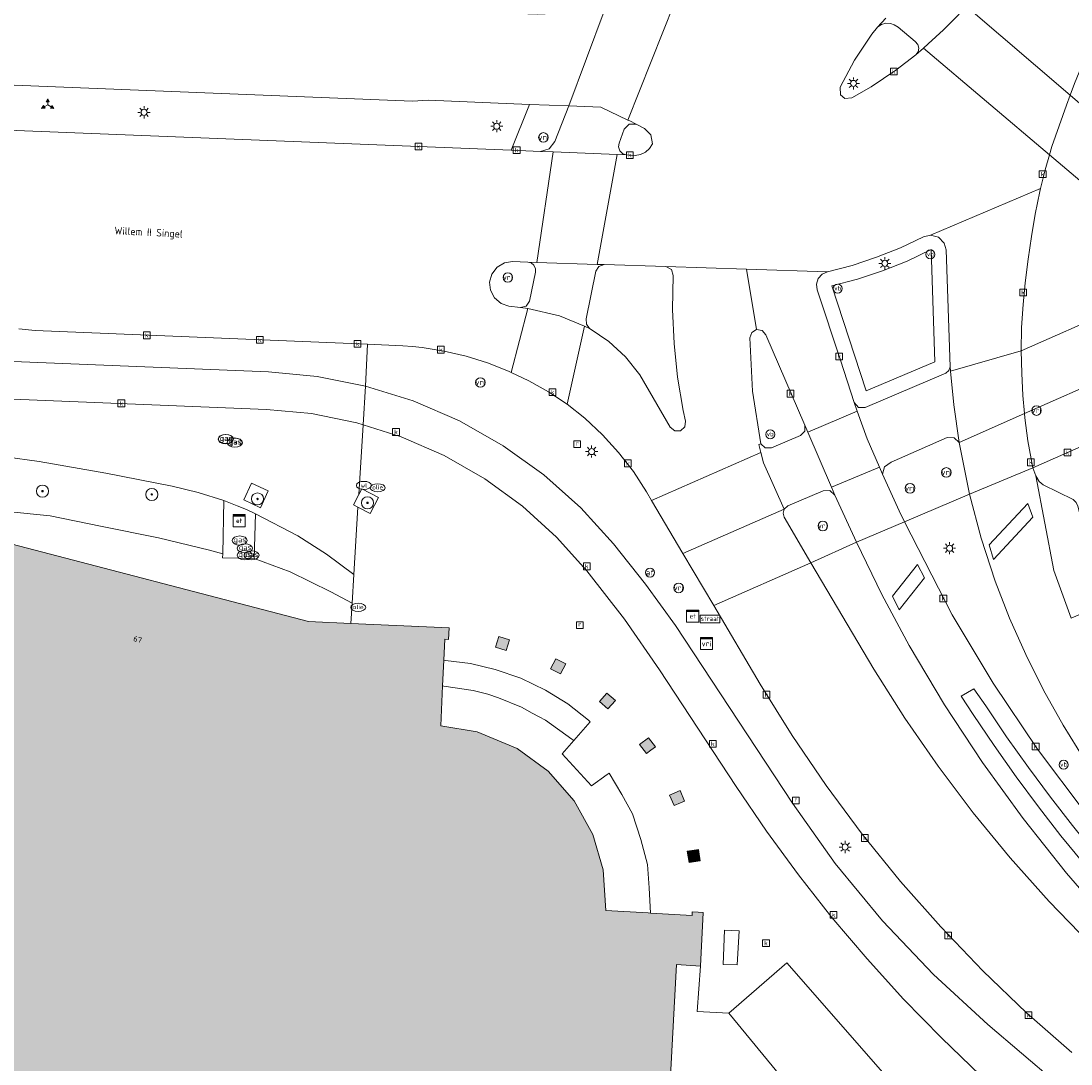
# Model space of a CAD drawing. Header units: metres. Extents: x 196496 to 197479, y 355250 to 356324.
# Tile 27 of 119: x 197129 to 197199, y 355656 to 355725. Entities that reach past the tile are written whole.
import ezdxf
from ezdxf.enums import TextEntityAlignment as Align

# ---------------------------------------------------------------- set-up
doc = ezdxf.new("R2010")
doc.units = ezdxf.units.M
doc.layers.get('0').update_dxf_attribs({"lineweight": 9})
for name, color, linetype, lineweight in [('B-WE-GR-BEPLANTING_CULTUUR_HEESTERS-GV', 251, 'Continuous', 9), ('B-WE-GR-BOOM-S', 251, 'Continuous', 9), ('B-WE-IE-MEUBILAIR_WEGMEUBILAIR-GV', 251, 'Continuous', 9), ('B-WE-IE-MEUBILAIR_WEGMEUBILAIR-S', 251, 'Continuous', 9), ('B-WE-IE-MEUBILAIR_WEGMEUBILAIR_VERKEERSBORD-S', 251, 'Continuous', 9), ('B-WE-KL-BRANDSTOF_PUT-S', 251, 'Continuous', 9), ('B-WE-KL-DATA_KABELBED-G', 251, 'Continuous', 9), ('B-WE-KL-ET_KAST-S', 251, 'Continuous', 9), ('B-WE-KL-ET_LS_OV_LICHTMAST-S', 251, 'Continuous', 9), ('B-WE-KL-GAS_PUT-S', 251, 'Continuous', 9), ('B-WE-KL-WATER-S', 251, 'Continuous', 9), ('B-WE-OG-BEBOUWING-GV', 251, 'Continuous', 9), ('B-WE-OG-BEBOUWING_HUISNUMMER-T35', 90, 'Continuous', 9), ('B-WE-OG-BEBOUWING_STRAATNAAM-T35', 130, 'Continuous', 9), ('B-WE-OG-TERREIN_CULTUURSCHEIDING-GV', 251, 'Continuous', 9), ('B-WE-OG-TERREIN_ERF-GV', 251, 'Continuous', 9), ('B-WE-OG-TERREIN_ONBEGROEID-GV', 251, 'Continuous', 9), ('B-WE-RI-GWA_KOLK-S', 251, 'Continuous', 9), ('B-WE-RI-GWA_RIOOLPUT-S', 251, 'Continuous', 9), ('B-WE-VH-ONVERHARD-GV', 251, 'Continuous', 9), ('B-WE-VH-VERHARDING_ASFALT-GV', 251, 'Continuous', 9), ('B-WE-VH-VERHARDING_BETONSTRAATSTEEN-GV', 251, 'Continuous', 9), ('B-WE-VH-VERHARDING_OPEN-GV', 251, 'Continuous', 9), ('B-WE-VH-VERHARDING_STRAATBAKSTEEN-GV', 251, 'Continuous', 9), ('B-WE-VH-VERHARDING_TEGEL-GV', 251, 'Continuous', 9), ('B-WE-VW-AFSLUITPAAL-S', 251, 'Continuous', 9), ('B-WE-VW-VRI-S', 251, 'Continuous', 9)]:
    doc.layers.add(name, color=color, linetype=linetype, lineweight=lineweight)
doc.layers.add('X-XX-AL-PRESENTATIE_GEBOUW3-V', color=7, linetype='Continuous', lineweight=9, true_color=0xebe1d6)
doc.styles.add('NLCS-ISO', font='NLCS-ISO.ttf')
doc.styles.add('NLCS-ISO-ANNOTATIEF-T35', font='NLCS-ISO.ttf', dxfattribs={"height": 3.5})

# ---------------------------------------------------------------- blocks, each defined once
blk = doc.blocks.new('SIE-WEG_VERKEERSBORD_STRAATNAAM-SO')
at = {"color": 0, "linetype": 'ByBlock', "lineweight": 18}
blk.add_lwpolyline([(-3.25, -1.25), (3.25, -1.25), (3.25, 1.25), (-3.25, 1.25)], close=True, dxfattribs=at)
at = {"color": 0, "linetype": 'ByBlock', "lineweight": 18, "style": 'NLCS-ISO'}
blk.add_text('straat', height=1.5, dxfattribs=at).set_placement((0, 0.15), align=Align.MIDDLE_CENTER)
blk = doc.blocks.new('SIE-WEG_VERKEERSBORD_WEGWIJZER-SO')
at = {"linetype": 'ByBlock', "lineweight": 18}
h = blk.add_hatch(color=0, dxfattribs=at)
h.dxf.hatch_style = 1
h.paths.add_polyline_path([(0.5, 1), (0, 2), (-0.5, 1)])
h = blk.add_hatch(color=0, dxfattribs=at)
h.dxf.hatch_style = 1
h.paths.add_polyline_path([(-1.38, -0.22), (-2, -1.15), (-0.88, -1.09)])
h = blk.add_hatch(color=0, dxfattribs=at)
h.dxf.hatch_style = 1
h.paths.add_polyline_path([(1.38, -0.22), (2, -1.15), (0.88, -1.09)])
at = {"color": 0, "linetype": 'ByBlock', "lineweight": 18}
for points in [[(-1.13, -0.65), (0, 0)], [(0, 1), (0, 0)], [(1.13, -0.65), (0, 0)]]:
    blk.add_lwpolyline(points, dxfattribs=at)
for points in [[(0.5, 1), (0, 2), (-0.5, 1)], [(-1.38, -0.22), (-2, -1.15), (-0.88, -1.09)], [(1.38, -0.22), (2, -1.15), (0.88, -1.09)]]:
    blk.add_lwpolyline(points, close=True, dxfattribs=at)
blk = doc.blocks.new('SKL-ET_KAST_ELEKTRA-SO')
at = {"color": 0, "linetype": 'ByBlock', "lineweight": 18}
for points in [[(-2, 2), (2, 2), (2, 1.68), (-2, 1.68)], [(-2, 1.52), (2, 1.52), (2, -2), (-2, -2)]]:
    blk.add_lwpolyline(points, close=True, dxfattribs=at)
at = {"color": 0, "linetype": 'ByBlock', "lineweight": 18, "style": 'NLCS-ISO'}
blk.add_text('et', height=1.5, dxfattribs=at).set_placement((0, 0), align=Align.MIDDLE_CENTER)
blk = doc.blocks.new('SKL-VRI_TERREINKAST-SO')
at = {"lineweight": 18}
for points in [[(-2, 2), (2, 2), (2, 1.68), (-2, 1.68)], [(-2, 1.52), (2, 1.52), (2, -2), (-2, -2)]]:
    blk.add_lwpolyline(points, close=True, dxfattribs=at)
at = {"lineweight": 18, "style": 'NLCS-ISO'}
blk.add_text('vri', height=1.8, dxfattribs=at).set_placement((0, 0), align=Align.MIDDLE_CENTER)
blk = doc.blocks.new('SKL-ET_OV_LICHTMAST-SO')
at = {"color": 0, "linetype": 'ByBlock', "lineweight": 18}
for points in [[(-1.25, 0), (-2, 0)], [(-1.41, 1.41), (-0.88, 0.88)], [(0, 2), (0, 1.25)], [(0.88, 0.88), (1.41, 1.41)], [(2, 0), (1.25, 0)], [(-1.41, -1.41), (-0.88, -0.88)], [(0, -1.25), (0, -2)], [(0.88, -0.88), (1.41, -1.41)]]:
    blk.add_lwpolyline(points, dxfattribs=at)
blk.add_circle((0, 0), 1, dxfattribs=at)
blk = doc.blocks.new('SKL-VRI_PAAL-SO')
at = {"lineweight": 18}
blk.add_circle((0, 0), 1.59, dxfattribs=at)
at = {"lineweight": 18, "style": 'NLCS-ISO'}
blk.add_text('vri', height=1.8, dxfattribs=at).set_placement((-0.06, 0.08), align=Align.MIDDLE_CENTER)
blk = doc.blocks.new('SIE-WEG_PAAL_VERKEERSBORD-SO')
at = {"color": 0, "linetype": 'ByBlock', "lineweight": 18}
blk.add_circle((0, 0), 1.5, dxfattribs=at)
at = {"color": 0, "linetype": 'ByBlock', "lineweight": 18, "style": 'NLCS-ISO'}
blk.add_text('vb', height=1.5, dxfattribs=at).set_placement((0, 0.13), align=Align.MIDDLE_CENTER)
blk = doc.blocks.new('SVW-AFSLUITPAAL-SO')
at = {"lineweight": 18}
blk.add_circle((0, 0), 1.5, dxfattribs=at)
at = {"lineweight": 18, "style": 'NLCS-ISO'}
blk.add_text('af', height=1.8, dxfattribs=at).set_placement((0, 0), align=Align.MIDDLE_CENTER)
blk = doc.blocks.new('SRI-KOLK-SO')
at = {"color": 0, "linetype": 'ByBlock', "lineweight": 18}
blk.add_lwpolyline([(-1.125, -1.125), (1.125, -1.125), (1.125, 1.125), (-1.125, 1.125)], close=True, dxfattribs=at)
at = {"color": 0, "linetype": 'ByBlock', "lineweight": 18, "style": 'NLCS-ISO'}
blk.add_text('k', height=1.5, dxfattribs=at).set_placement((0, 0), align=Align.MIDDLE_CENTER)
blk = doc.blocks.new('SRI-PUT_INSPECTIEPUT_RIOOLPUT-SO')
at = {"color": 0, "linetype": 'ByBlock', "lineweight": 18}
blk.add_lwpolyline([(-1.12, -1.12), (1.12, -1.12), (1.12, 1.12), (-1.12, 1.12)], close=True, dxfattribs=at)
at = {"color": 0, "linetype": 'ByBlock', "lineweight": 18, "style": 'NLCS-ISO'}
blk.add_text('r', height=1.5, dxfattribs=at).set_placement((0, 0.28), align=Align.MIDDLE_CENTER)
blk = doc.blocks.new('SKL-BENZINEPUT_OLIEPUT-SO')
at = {"color": 0, "linetype": 'ByBlock', "lineweight": 18}
blk.add_ellipse((0, 0), major_axis=(2.5, 0), ratio=0.54, dxfattribs=at)
at = {"color": 0, "linetype": 'ByBlock', "lineweight": 18, "style": 'NLCS-ISO'}
blk.add_text('olie', height=1.5, dxfattribs=at).set_placement((0, 0.16), align=Align.MIDDLE_CENTER)
blk = doc.blocks.new('SKL-GAS_PUT-SO')
at = {"color": 0, "linetype": 'ByBlock', "lineweight": 18}
blk.add_ellipse((0, 0), major_axis=(2.5, 0), ratio=0.601255, dxfattribs=at)
at = {"color": 0, "linetype": 'ByBlock', "lineweight": 18, "style": 'NLCS-ISO'}
blk.add_text('gas', height=1.8, dxfattribs=at).set_placement((0.12, 0.3), align=Align.MIDDLE_CENTER)
blk = doc.blocks.new('SKL-WATER_WATERLEIDINGPUT-SO')
at = {"color": 0, "linetype": 'ByBlock', "lineweight": 18}
blk.add_ellipse((0, 0), major_axis=(2.5, 0), ratio=0.54, dxfattribs=at)
at = {"color": 0, "linetype": 'ByBlock', "lineweight": 18, "style": 'NLCS-ISO'}
blk.add_text('wl', height=1.5, dxfattribs=at).set_placement((0, 0), align=Align.MIDDLE_CENTER)
blk = doc.blocks.new('SGR-BOOM_01-SO')
at = {"linetype": 'ByBlock', "lineweight": 18}
h = blk.add_hatch(color=0, dxfattribs=at)
h.dxf.hatch_style = 1
edge = h.paths.add_edge_path()
edge.add_arc((0, 0), 0.25, 0, 360)
at = {"color": 0, "linetype": 'ByBlock', "lineweight": 18}
for radius in [2, 0.25]:
    blk.add_circle((0, 0), radius, dxfattribs=at)

msp = doc.modelspace()

# ---------------------------------------------------------------- hatches: boundary and pattern name
at = {"layer": 'X-XX-AL-PRESENTATIE_GEBOUW3-V'}
for points in [[(197098.531, 355679.988), (197105.902, 355671.813), (197125.662, 355670.796), (197125.581, 355667.23), (197125.822, 355663.672), (197116.992, 355662.602), (197117.061, 355662.192), (197117.348, 355662.23), (197121.231, 355657.865), (197120.902, 355657.816), (197121.648, 355655.239), (197123.246, 355655.712), (197126.363, 355652.154), (197126.023, 355652.089), (197126.232, 355651.697), (197129.058, 355653.142), (197130.141, 355651.155), (197131.377, 355649.238), (197132.759, 355647.406), (197134.277, 355645.678), (197135.919, 355644.067), (197137.671, 355642.587), (197139.518, 355641.247), (197141.442, 355640.056), (197143.477, 355638.934), (197141.543, 355634.893), (197141.707, 355635.224), (197146.065, 355630.42), (197145.967, 355630.049), (197146.368, 355629.954), (197148.538, 355636.948), (197150.695, 355636.448), (197152.88, 355636.068), (197155.082, 355635.81), (197157.292, 355635.676), (197156.346, 355615.882), (197161.639, 355610.019), (197165.037, 355606.254), (197170.625, 355605.965), (197170.812, 355609.49), (197169.603, 355609.554), (197170.214, 355621.088), (197172.626, 355621.586), (197172.763, 355620.825), (197178.058, 355621.776), (197177.86, 355623.44), (197177.864, 355625.128), (197178.071, 355626.803), (197178.474, 355628.429), (197173.198, 355629.892), (197170.651, 355629.799), (197172.39, 355662.166), (197173.987, 355662.07), (197173.993, 355662.07), (197174.163, 355665.615), (197173.828, 355665.635), (197173.439, 355665.658), (197173.427, 355665.408), (197170.673, 355665.573), (197170.522, 355665.582), (197167.705, 355665.751), (197167.538, 355668.445), (197166.86, 355670.78), (197165.613, 355673.01), (197163.893, 355674.965), (197161.841, 355676.462), (197159.206, 355677.562), (197156.783, 355677.974), (197156.908, 355680.615), (197156.988, 355682.308), (197157.053, 355683.691), (197157.303, 355683.68), (197157.338, 355684.442), (197150.841, 355684.748), (197148.027, 355684.881), (197127.377, 355690.245), (197125.854, 355684.311), (197101.03, 355685.598), (197101.05, 355686.826), (197097.483, 355687.039), (197097.163, 355681.506)], [(197160.623, 355683.882), (197160.406, 355683.164), (197161.124, 355682.947), (197161.341, 355683.665)], [(197165.072, 355682.065), (197164.407, 355682.411), (197164.058, 355681.747), (197164.721, 355681.398)], [(197168.347, 355679.644), (197167.783, 355680.139), (197167.288, 355679.575), (197167.852, 355679.081)], [(197170.549, 355677.178), (197169.953, 355676.722), (197170.409, 355676.127), (197170.701, 355676.35), (197171.005, 355676.582)], [(197172.649, 355672.872), (197172.921, 355672.986), (197172.631, 355673.678), (197172.292, 355673.536), (197171.939, 355673.388), (197172.229, 355672.696)], [(197173.561, 355669.738), (197173.107, 355669.667), (197173.223, 355668.926), (197173.674, 355668.997), (197173.964, 355669.042), (197173.848, 355669.783)]]:
    msp.add_hatch(color=256, dxfattribs=at).paths.add_polyline_path(points)

# ---------------------------------------------------------------- linework, layer by layer
at = {"layer": 'B-WE-GR-BEPLANTING_CULTUUR_HEESTERS-GV', "flags": 128}
for points in [[(197182.68, 355707.085), (197184.939, 355700.13), (197189.488, 355702.054), (197189.241, 355709.484), (197187.667, 355708.721), (197186.041, 355708.064), (197184.375, 355707.518)], [(197203.999, 355680.17), (197205.799, 355677.774), (197207.881, 355679.188), (197206.344, 355682), (197204.962, 355684.892), (197203.74, 355687.907), (197202.745, 355691.015), (197202.177, 355692.917), (197201.916, 355694.469), (197201.727, 355695.925), (197201.509, 355697.394), (197201.243, 355697.356), (197195.979, 355695.036), (197196.18, 355694.503), (197196.4, 355694.139), (197196.661, 355693.917), (197198.651, 355692.942), (197198.861, 355692.744), (197198.952, 355692.5), (197199.216, 355691.495), (197199.776, 355689.587), (197199.847, 355689.268), (197200.98, 355686.155), (197202.377, 355683.087)], [(197144.441, 355689.045), (197146.821, 355688.165), (197149.514, 355686.833), (197150.919, 355686.074), (197151.031, 355687.972), (197149.228, 355689.319), (197147.332, 355690.532), (197144.531, 355691.998)]]:
    msp.add_lwpolyline(points, close=True, dxfattribs=at)
msp.add_lwpolyline([(197128.088, 355692.16), (197130.94, 355691.869), (197134.257, 355691.17), (197138.098, 355690.413), (197141.473, 355689.598), (197142.355, 355689.347), (197142.434, 355692.867), (197140.74, 355693.409), (197139.01, 355693.819), (197134.615, 355694.692), (197130.203, 355695.459), (197127.985, 355695.77)], dxfattribs=at)
at = {"layer": 'B-WE-IE-MEUBILAIR_WEGMEUBILAIR-GV', "flags": 128}
for points in [[(197143.747, 355692.912), (197144.851, 355692.395), (197145.374, 355693.512), (197144.27, 355694.029)], [(197151.006, 355692.589), (197151.31, 355692.431), (197152.108, 355692.017), (197152.662, 355693.085), (197151.56, 355693.657), (197151.363, 355693.277)]]:
    msp.add_lwpolyline(points, close=True, dxfattribs=at)
at = {"layer": 'B-WE-KL-DATA_KABELBED-G', "flags": 128}
for points in [[(197195.642, 355692.681), (197195.992, 355691.775), (197193.384, 355688.983), (197193.096, 355689.936)], [(197195.642, 355692.681), (197195.992, 355691.775), (197193.384, 355688.983), (197193.096, 355689.936)], [(197186.696, 355686.552), (197187.134, 355685.649), (197188.82, 355687.771), (197188.339, 355688.638)], [(197186.696, 355686.552), (197187.134, 355685.649), (197188.82, 355687.771), (197188.339, 355688.638)], [(197203.618, 355664.003), (197202.296, 355665.46), (197200.75, 355667.218), (197199.309, 355668.893), (197197.841, 355670.686), (197196.368, 355672.607), (197194.888, 355674.589), (197193.418, 355676.671), (197192.034, 355678.721), (197191.242, 355679.94), (197192.071, 355680.415), (197192.868, 355679.28), (197194.248, 355677.232), (197195.685, 355675.202), (197197.143, 355673.243), (197198.601, 355671.367), (197200.072, 355669.556), (197201.523, 355667.851), (197203.045, 355666.121), (197204.36, 355664.674)], [(197203.618, 355664.003), (197202.296, 355665.46), (197200.75, 355667.218), (197199.309, 355668.893), (197197.841, 355670.686), (197196.368, 355672.607), (197194.888, 355674.589), (197193.418, 355676.671), (197192.034, 355678.721), (197191.242, 355679.94), (197192.071, 355680.415), (197192.868, 355679.28), (197194.248, 355677.232), (197195.685, 355675.202), (197197.143, 355673.243), (197198.601, 355671.367), (197200.072, 355669.556), (197201.523, 355667.851), (197203.045, 355666.121), (197204.36, 355664.674)]]:
    msp.add_lwpolyline(points, close=True, dxfattribs=at)
at = {"layer": 'B-WE-OG-BEBOUWING-GV', "flags": 128}
msp.add_lwpolyline([(197170.651, 355629.799), (197172.39, 355662.166), (197173.987, 355662.07), (197173.993, 355662.07), (197174.163, 355665.615), (197173.828, 355665.635), (197173.439, 355665.658), (197173.427, 355665.408), (197170.673, 355665.573), (197170.522, 355665.582), (197167.705, 355665.751), (197167.538, 355668.445), (197166.86, 355670.78), (197165.613, 355673.01), (197163.893, 355674.965), (197161.841, 355676.462), (197159.206, 355677.562), (197156.783, 355677.974), (197156.908, 355680.615), (197156.988, 355682.308), (197157.053, 355683.691), (197157.303, 355683.68), (197157.338, 355684.442), (197150.841, 355684.748), (197148.027, 355684.881), (197127.377, 355690.245)], dxfattribs=at)
for points in [[(197160.623, 355683.882), (197160.406, 355683.164), (197161.124, 355682.947), (197161.341, 355683.665)], [(197165.072, 355682.065), (197164.407, 355682.411), (197164.058, 355681.747), (197164.721, 355681.398)], [(197168.347, 355679.644), (197167.783, 355680.139), (197167.288, 355679.575), (197167.852, 355679.081)], [(197170.549, 355677.178), (197169.953, 355676.722), (197170.409, 355676.127), (197170.701, 355676.35), (197171.005, 355676.582)], [(197172.649, 355672.872), (197172.921, 355672.986), (197172.631, 355673.678), (197172.292, 355673.536), (197171.939, 355673.388), (197172.229, 355672.696)], [(197173.561, 355669.738), (197173.107, 355669.667), (197173.223, 355668.926), (197173.674, 355668.997), (197173.964, 355669.042), (197173.848, 355669.783)]]:
    msp.add_lwpolyline(points, close=True, dxfattribs=at)
at = {"layer": 'B-WE-OG-TERREIN_CULTUURSCHEIDING-GV', "flags": 128}
msp.add_lwpolyline([(197115.879, 355720.874), (197099.734, 355721.519), (197091.223, 355722.038), (197082.729, 355722.785), (197081.299, 355722.947), (197081.555, 355720.17), (197081.525, 355719.961), (197082.522, 355719.836), (197091.106, 355719.073), (197099.709, 355718.575), (197115.887, 355717.877), (197161.439, 355716.051), (197162.654, 355719.09), (197155.96, 355719.358), (197154.922, 355719.296)], close=True, dxfattribs=at)
at = {"layer": 'B-WE-OG-TERREIN_ERF-GV', "flags": 128}
msp.add_lwpolyline([(197127.377, 355690.245), (197148.027, 355684.881), (197150.841, 355684.748), (197150.919, 355686.074), (197149.514, 355686.833), (197146.821, 355688.165), (197144.441, 355689.045), (197142.349, 355689.081), (197142.355, 355689.347), (197141.473, 355689.598), (197138.098, 355690.413), (197134.257, 355691.17), (197130.94, 355691.869), (197128.088, 355692.16)], dxfattribs=at)
at = {"layer": 'B-WE-OG-TERREIN_ONBEGROEID-GV', "flags": 128}
msp.add_lwpolyline([(197143.747, 355692.912), (197144.851, 355692.395), (197145.374, 355693.512), (197144.27, 355694.029)], close=True, dxfattribs=at)
at = {"layer": 'B-WE-VH-ONVERHARD-GV', "flags": 128}
msp.add_lwpolyline([(197151.31, 355692.431), (197152.108, 355692.017), (197152.662, 355693.085), (197151.56, 355693.657), (197151.363, 355693.277), (197151.006, 355692.589)], close=True, dxfattribs=at)
at = {"layer": 'B-WE-VH-VERHARDING_ASFALT-GV', "flags": 128}
for points in [[(197080.924, 355729.143), (197081.299, 355722.947), (197082.729, 355722.785), (197091.223, 355722.038), (197099.734, 355721.519), (197115.879, 355720.874), (197154.922, 355719.296), (197155.96, 355719.358), (197162.654, 355719.09), (197165.259, 355718.986), (197167.612, 355725.252), (197167.35, 355725.227), (197163.191, 355725.05), (197141.102, 355725.826), (197093.11, 355727.908), (197082.693, 355728.879)], [(197169.18, 355718.055), (197172.269, 355725.82), (197170.04, 355725.485), (197167.612, 355725.252), (197165.259, 355718.986), (197167.378, 355718.901)], [(197191.569, 355725.592), (197190.994, 355724.944), (197190.068, 355724.025), (197189.062, 355723.088), (197188.74, 355722.81), (197197.089, 355715.749), (197197.247, 355716.299), (197198.215, 355719.04), (197198.461, 355719.705)], [(197167.144, 355708.503), (197168.462, 355715.772), (197164.234, 355715.94), (197163.154, 355708.636)], [(197195.22, 355702.772), (197195.23, 355704.323), (197195.332, 355705.84), (197195.482, 355707.284), (197195.663, 355708.854), (197195.889, 355710.344), (197196.127, 355711.824), (197196.445, 355713.318), (197196.496, 355713.521), (197189.211, 355710.443), (197189.732, 355710.302), (197190.11, 355709.916), (197190.24, 355709.459), (197190.508, 355701.716), (197190.535, 355701.44)], [(197177.978, 355696.635), (197177.432, 355700.12), (197177.243, 355703.643), (197177.371, 355703.995), (197177.694, 355704.186), (197177.038, 355708.18), (197171.693, 355708.353), (197172.056, 355708.165), (197172.165, 355707.771), (197172.129, 355705.525), (197172.229, 355703.276), (197172.464, 355701.038), (197172.834, 355698.822), (197172.998, 355698.13), (197172.951, 355697.747), (197172.664, 355697.488), (197172.278, 355697.48), (197171.981, 355697.726), (197169.968, 355701.196), (197169.024, 355702.377), (197167.917, 355703.404), (197166.683, 355704.248), (197166.642, 355704.27), (197166.314, 355704.407), (197165.157, 355699.245), (197166.323, 355698.32), (197167.488, 355697.23), (197168.563, 355696.053), (197169.539, 355694.791), (197170.406, 355693.452), (197170.745, 355692.88), (197177.973, 355696.051), (197177.836, 355696.581)], [(197181.085, 355697.389), (197184.359, 355698.797), (197184.158, 355699.353), (197183.243, 355702.173), (197181.702, 355706.82), (197181.658, 355707.183), (197181.777, 355707.565), (197182.047, 355707.86), (197182.382, 355708.006), (197177.038, 355708.18), (197177.694, 355704.186), (197178.064, 355704.128), (197178.313, 355703.848), (197180.881, 355697.864)], [(197162.549, 355705.578), (197161.456, 355701.347), (197162.619, 355700.795), (197163.917, 355700.068), (197165.157, 355699.245), (197166.314, 355704.407), (197164.653, 355705.103)], [(197191.11, 355696.71), (197195.43, 355698.627), (197195.324, 355699.819), (197195.248, 355701.301), (197195.22, 355702.772), (197190.535, 355701.44), (197190.751, 355699.206)], [(197182.648, 355693.749), (197185.824, 355695.082), (197185.024, 355696.958), (197184.359, 355698.797), (197181.085, 355697.389)], [(197191.11, 355696.71), (197191.796, 355693.288), (197195.979, 355695.036), (197195.659, 355696.826), (197195.456, 355698.34), (197195.43, 355698.627)], [(197170.745, 355692.88), (197172.821, 355689.371), (197179.525, 355692.312), (197178.152, 355695.362), (197177.973, 355696.051)], [(197186.023, 355694.615), (197185.824, 355695.082), (197182.648, 355693.749), (197182.867, 355693.239), (197184.304, 355690.112), (197187.495, 355691.458), (197187.138, 355692.202)], [(197172.821, 355689.371), (197174.858, 355685.929), (197181.284, 355688.748), (197179.53, 355691.769), (197179.451, 355692.04), (197179.525, 355692.312)]]:
    msp.add_lwpolyline(points, close=True, dxfattribs=at)
for points in [[(197172.269, 355725.82), (197169.18, 355718.055), (197169.297, 355718), (197169.721, 355717.774), (197170.284, 355717.484), (197170.699, 355717.066), (197170.796, 355716.485), (197170.617, 355716.179), (197170.345, 355715.926), (197170.011, 355715.766), (197169.66, 355715.712), (197169.086, 355715.747), (197168.462, 355715.772), (197167.144, 355708.503), (197167.603, 355708.488), (197171.693, 355708.353), (197177.038, 355708.18), (197182.382, 355708.006), (197184.024, 355708.436), (197185.639, 355708.969), (197187.217, 355709.603), (197188.749, 355710.333), (197189.211, 355710.443), (197196.496, 355713.521), (197196.809, 355714.769), (197197.089, 355715.749), (197188.74, 355722.81), (197188.232, 355722.371), (197186.923, 355721.346), (197185.287, 355720.26), (197184.007, 355719.522), (197183.547, 355719.474), (197183.257, 355719.721), (197183.22, 355720.229), (197184.186, 355722.024), (197185.334, 355723.737), (197185.69, 355724.193), (197186.258, 355724.784)], [(197191.569, 355725.592), (197198.461, 355719.705), (197198.74, 355720.461), (197199.306, 355721.853), (197199.909, 355723.234), (197200.582, 355724.596), (197201.284, 355725.915)], [(197128.865, 355704.241), (197129.94, 355704.122), (197151.929, 355703.214), (197154.289, 355703.117), (197154.917, 355703.07), (197155.547, 355703.003), (197157.017, 355702.765), (197158.467, 355702.423), (197159.889, 355701.978), (197161.275, 355701.433), (197161.456, 355701.347), (197162.549, 355705.578), (197162.072, 355705.643), (197161.301, 355705.747), (197160.79, 355705.915), (197160.346, 355706.287), (197160.079, 355706.8), (197160.026, 355707.335), (197160.168, 355707.854), (197160.517, 355708.316), (197161.016, 355708.609), (197161.548, 355708.689), (197162.55, 355708.656), (197163.154, 355708.636), (197164.234, 355715.94), (197163.381, 355715.974), (197161.439, 355716.051), (197115.887, 355717.877)], [(197198.519, 355685.087), (197197.365, 355688.255), (197196.18, 355694.503), (197195.979, 355695.036), (197191.796, 355693.288), (197192.559, 355690.389), (197193.48, 355687.536), (197194.438, 355685.09), (197195.509, 355682.682), (197196.693, 355680.321), (197197.984, 355678.015), (197199.38, 355675.77)], [(197199.455, 355672.223), (197196.292, 355676.432), (197193.352, 355680.799), (197190.647, 355685.307), (197187.495, 355691.458), (197184.304, 355690.112), (197185.99, 355686.666), (197187.79, 355683.279), (197190.136, 355679.361), (197192.658, 355675.539), (197195.35, 355671.824), (197198.206, 355668.227), (197201.217, 355664.759)], [(197199.741, 355663.578), (197197.059, 355666.352), (197194.489, 355669.234), (197192.038, 355672.219), (197189.712, 355675.297), (197187.516, 355678.463), (197185.455, 355681.706), (197181.284, 355688.748), (197174.858, 355685.929), (197177.933, 355680.734), (197180.042, 355677.336), (197182.297, 355674.02), (197184.693, 355670.796), (197187.224, 355667.672), (197189.884, 355664.657), (197192.667, 355661.76), (197195.562, 355658.986), (197198.564, 355656.343)]]:
    msp.add_lwpolyline(points, dxfattribs=at)
at = {"layer": 'B-WE-VH-VERHARDING_BETONSTRAATSTEEN-GV', "flags": 128}
for points in [[(197202.523, 355716.207), (197198.461, 355719.705), (197198.215, 355719.04), (197197.247, 355716.299), (197197.089, 355715.749), (197201.84, 355711.739), (197201.571, 355709.081), (197201.433, 355707.233), (197201.327, 355705.465), (197195.22, 355702.772), (197195.248, 355701.301), (197195.324, 355699.819), (197195.43, 355698.627), (197201.227, 355701.201), (197204.149, 355701.46), (197204.026, 355702.908), (197203.964, 355704.364), (197203.935, 355705.91), (197203.948, 355707.429), (197204.011, 355708.927), (197204.131, 355710.431), (197204.299, 355711.936), (197204.504, 355713.448), (197204.747, 355714.909)], [(197169.086, 355715.747), (197169.66, 355715.712), (197170.011, 355715.766), (197170.345, 355715.926), (197170.617, 355716.179), (197170.796, 355716.485), (197170.699, 355717.066), (197170.284, 355717.484), (197169.721, 355717.774), (197169.257, 355717.778), (197168.936, 355717.443), (197168.59, 355716.529), (197168.554, 355716.28), (197168.642, 355716.014), (197168.846, 355715.82)], [(197151.651, 355697.893), (197151.811, 355700.449), (197148.6, 355701.088), (197145.394, 355701.385), (197104.472, 355703.051), (197082.268, 355704.002), (197082.437, 355701.344), (197083.016, 355701.421), (197084.152, 355701.459), (197085.269, 355701.386), (197104.04, 355700.582), (197145.256, 355698.904), (197148.24, 355698.626), (197151.228, 355698.026)], [(197180.881, 355697.864), (197178.313, 355703.848), (197178.064, 355704.128), (197177.694, 355704.186), (197177.371, 355703.995), (197177.243, 355703.643), (197177.432, 355700.12), (197177.978, 355696.635), (197178.269, 355696.354), (197178.673, 355696.358), (197180.604, 355697.182), (197180.879, 355697.467)], [(197143.747, 355692.912), (197144.27, 355694.029), (197145.374, 355693.512), (197144.851, 355692.395)], [(197199.216, 355691.495), (197198.952, 355692.5), (197198.861, 355692.744), (197198.651, 355692.942), (197196.661, 355693.917), (197196.4, 355694.139), (197196.18, 355694.503), (197197.365, 355688.255), (197198.519, 355685.087), (197200.98, 355686.155), (197199.847, 355689.268), (197199.776, 355689.587)], [(197144.441, 355689.045), (197144.531, 355691.998), (197143.919, 355692.272), (197143.302, 355692.532), (197142.434, 355692.867), (197142.355, 355689.347), (197142.349, 355689.081)], [(197161.341, 355683.665), (197161.124, 355682.947), (197160.406, 355683.164), (197160.623, 355683.882)], [(197164.407, 355682.411), (197165.072, 355682.065), (197164.721, 355681.398), (197164.058, 355681.747)], [(197167.783, 355680.139), (197168.347, 355679.644), (197167.852, 355679.081), (197167.288, 355679.575)], [(197170.701, 355676.35), (197170.409, 355676.127), (197169.953, 355676.722), (197170.549, 355677.178), (197171.005, 355676.582)], [(197172.921, 355672.986), (197172.649, 355672.872), (197172.229, 355672.696), (197171.939, 355673.388), (197172.292, 355673.536), (197172.631, 355673.678)], [(197173.674, 355668.997), (197173.223, 355668.926), (197173.107, 355669.667), (197173.561, 355669.738), (197173.848, 355669.783), (197173.964, 355669.042)], [(197176.417, 355662.141), (197175.473, 355662.184), (197175.57, 355664.452), (197176.537, 355664.406)]]:
    msp.add_lwpolyline(points, close=True, dxfattribs=at)
for points in [[(197104.472, 355703.051), (197145.394, 355701.385), (197148.6, 355701.088), (197151.811, 355700.449), (197151.929, 355703.214), (197129.94, 355704.122), (197128.865, 355704.241)], [(197198.564, 355656.343), (197195.562, 355658.986), (197192.667, 355661.76), (197189.884, 355664.657), (197187.224, 355667.672), (197184.693, 355670.796), (197182.297, 355674.02), (197180.042, 355677.336), (197177.933, 355680.734), (197174.858, 355685.929), (197172.821, 355689.371), (197170.745, 355692.88), (197170.406, 355693.452), (197169.539, 355694.791), (197168.563, 355696.053), (197167.488, 355697.23), (197166.323, 355698.32), (197165.157, 355699.245), (197163.917, 355700.068), (197162.619, 355700.795), (197161.456, 355701.347), (197161.275, 355701.433), (197159.889, 355701.978), (197158.467, 355702.423), (197157.017, 355702.765), (197155.547, 355703.003), (197154.917, 355703.07), (197154.289, 355703.117), (197151.929, 355703.214), (197151.811, 355700.449), (197154.972, 355699.464), (197158.028, 355698.141), (197160.925, 355696.5), (197163.616, 355694.571), (197166.062, 355692.394), (197168.231, 355690.015), (197170.333, 355687.35), (197172.321, 355684.599), (197180.071, 355672.846), (197182.907, 355668.859), (197186.024, 355665.072), (197189.4, 355661.515), (197193.01, 355658.212), (197210.835, 355643.025)], [(197127.985, 355695.77), (197130.203, 355695.459), (197134.615, 355694.692), (197139.01, 355693.819), (197140.74, 355693.409), (197142.434, 355692.867), (197143.302, 355692.532), (197143.919, 355692.272), (197144.531, 355691.998), (197147.332, 355690.532), (197149.228, 355689.319), (197151.031, 355687.972), (197151.31, 355692.431), (197151.006, 355692.589), (197151.363, 355693.277), (197151.651, 355697.893), (197151.228, 355698.026), (197148.24, 355698.626), (197145.256, 355698.904), (197104.04, 355700.582)], [(197210.835, 355643.025), (197193.01, 355658.212), (197189.4, 355661.515), (197186.024, 355665.072), (197182.907, 355668.859), (197180.071, 355672.846), (197172.321, 355684.599), (197170.333, 355687.35), (197168.231, 355690.015), (197166.062, 355692.394), (197163.616, 355694.571), (197160.925, 355696.5), (197158.028, 355698.141), (197154.972, 355699.464), (197151.811, 355700.449), (197151.651, 355697.893), (197154.17, 355697.1), (197157.011, 355695.856), (197159.702, 355694.313), (197162.196, 355692.501), (197164.457, 355690.456), (197166.457, 355688.224), (197168.954, 355685.016), (197171.273, 355681.677), (197176.336, 355673.947), (197178.348, 355670.989), (197180.466, 355668.098), (197182.687, 355665.279), (197185.007, 355662.538), (197187.421, 355659.88), (197189.926, 355657.311), (197192.516, 355654.833)], [(197192.516, 355654.833), (197189.926, 355657.311), (197187.421, 355659.88), (197185.007, 355662.538), (197182.687, 355665.279), (197180.466, 355668.098), (197178.348, 355670.989), (197176.336, 355673.947), (197171.273, 355681.677), (197168.954, 355685.016), (197166.457, 355688.224), (197164.457, 355690.456), (197162.196, 355692.501), (197159.702, 355694.313), (197157.011, 355695.856), (197154.17, 355697.1), (197151.651, 355697.893), (197151.363, 355693.277), (197151.56, 355693.657), (197152.662, 355693.085), (197152.108, 355692.017), (197151.31, 355692.431), (197151.031, 355687.972), (197150.919, 355686.074), (197150.841, 355684.748), (197157.338, 355684.442), (197157.303, 355683.68), (197157.053, 355683.691), (197156.988, 355682.308), (197157.095, 355682.3), (197158.756, 355682.087), (197160.387, 355681.705), (197162.088, 355681.111), (197163.712, 355680.332), (197165.193, 355679.412), (197166.568, 355678.34), (197166.681, 355678.241), (197165.59, 355676.988), (197164.828, 355676.112), (197166.77, 355673.988), (197167.804, 355674.738), (197167.926, 355674.827), (197168.767, 355673.421), (197169.486, 355672.15), (197170.032, 355670.441), (197170.474, 355668.78), (197170.593, 355667.236), (197170.673, 355665.573), (197173.427, 355665.408), (197173.439, 355665.658), (197173.828, 355665.635), (197174.163, 355665.615), (197173.993, 355662.07), (197173.987, 355662.07), (197173.757, 355659.053), (197175.864, 355658.946), (197179.691, 355662.289), (197198.258, 355641.09)]]:
    msp.add_lwpolyline(points, dxfattribs=at)
at = {"layer": 'B-WE-VH-VERHARDING_OPEN-GV', "flags": 128}
for points in [[(197160.387, 355681.705), (197158.756, 355682.087), (197157.095, 355682.3), (197156.988, 355682.308), (197156.908, 355680.615), (197156.996, 355680.602), (197158.942, 355680.302), (197159.902, 355680.052), (197160.608, 355679.818), (197162.128, 355679.208), (197162.842, 355678.812), (197163.307, 355678.554), (197163.731, 355678.331), (197165.468, 355677.076), (197165.59, 355676.988), (197166.681, 355678.241), (197166.568, 355678.34), (197165.193, 355679.412), (197163.712, 355680.332), (197162.088, 355681.111)], [(197156.908, 355680.615), (197156.783, 355677.974), (197159.206, 355677.562), (197161.841, 355676.462), (197163.893, 355674.965), (197165.613, 355673.01), (197166.86, 355670.78), (197167.538, 355668.445), (197167.705, 355665.751), (197170.522, 355665.582), (197170.673, 355665.573), (197170.593, 355667.236), (197170.474, 355668.78), (197170.032, 355670.441), (197169.486, 355672.15), (197168.767, 355673.421), (197167.926, 355674.827), (197167.804, 355674.738), (197166.77, 355673.988), (197164.828, 355676.112), (197165.59, 355676.988), (197165.468, 355677.076), (197163.731, 355678.331), (197163.307, 355678.554), (197162.842, 355678.812), (197162.128, 355679.208), (197160.608, 355679.818), (197159.902, 355680.052), (197158.942, 355680.302), (197156.996, 355680.602)], [(197176.417, 355662.141), (197176.537, 355664.406), (197175.57, 355664.452), (197175.473, 355662.184)], [(197175.864, 355658.946), (197179.535, 355654.479), (197174.98, 355650.384), (197185.674, 355638.228), (197190.223, 355642.221), (197194.136, 355637.845), (197198.02, 355640.903), (197198.258, 355641.09), (197179.691, 355662.289)]]:
    msp.add_lwpolyline(points, close=True, dxfattribs=at)
msp.add_lwpolyline([(197179.535, 355654.479), (197175.864, 355658.946), (197173.757, 355659.053), (197173.987, 355662.07), (197172.39, 355662.166), (197170.651, 355629.799)], dxfattribs=at)
at = {"layer": 'B-WE-VH-VERHARDING_STRAATBAKSTEEN-GV', "flags": 128}
for points in [[(197202.523, 355716.207), (197202.915, 355717.871), (197203.298, 355719.235), (197203.819, 355720.782), (197208.385, 355733.32), (197207.625, 355733.587), (197205.347, 355727.298), (197202.632, 355728.283), (197201.284, 355725.915), (197200.582, 355724.596), (197199.909, 355723.234), (197199.306, 355721.853), (197198.74, 355720.461), (197198.461, 355719.705)], [(197188.232, 355722.371), (197188.382, 355722.571), (197188.433, 355722.799), (197188.367, 355723.057), (197188.198, 355723.249), (197187.058, 355724.191), (197186.802, 355724.361), (197186.55, 355724.44), (197186.249, 355724.454), (197185.96, 355724.382), (197185.69, 355724.193), (197185.334, 355723.737), (197184.186, 355722.024), (197183.22, 355720.229), (197183.257, 355719.721), (197183.547, 355719.474), (197184.007, 355719.522), (197185.287, 355720.26), (197186.923, 355721.346)], [(197163.381, 355715.974), (197163.959, 355716.153), (197164.336, 355716.627), (197165.259, 355718.986), (197162.654, 355719.09), (197161.439, 355716.051)], [(197165.259, 355718.986), (197164.336, 355716.627), (197163.959, 355716.153), (197163.381, 355715.974), (197164.234, 355715.94), (197168.462, 355715.772), (197169.086, 355715.747), (197168.846, 355715.82), (197168.642, 355716.014), (197168.554, 355716.28), (197168.59, 355716.529), (197168.936, 355717.443), (197169.257, 355717.778), (197169.721, 355717.774), (197169.297, 355718), (197169.18, 355718.055), (197167.378, 355718.901)], [(197196.496, 355713.521), (197196.445, 355713.318), (197196.127, 355711.824), (197195.889, 355710.344), (197195.663, 355708.854), (197195.482, 355707.284), (197195.332, 355705.84), (197195.23, 355704.323), (197195.22, 355702.772), (197201.327, 355705.465), (197201.433, 355707.233), (197201.571, 355709.081), (197201.84, 355711.739), (197197.089, 355715.749), (197196.809, 355714.769)], [(197189.211, 355710.443), (197188.749, 355710.333), (197187.217, 355709.603), (197185.639, 355708.969), (197184.024, 355708.436), (197182.382, 355708.006), (197182.047, 355707.86), (197181.777, 355707.565), (197181.658, 355707.183), (197181.702, 355706.82), (197183.243, 355702.173), (197184.158, 355699.353), (197184.452, 355699.029), (197184.89, 355699.026), (197190.214, 355701.304), (197190.419, 355701.469), (197190.508, 355701.716), (197190.24, 355709.459), (197190.11, 355709.916), (197189.732, 355710.302)], [(197182.68, 355707.085), (197184.375, 355707.518), (197186.041, 355708.064), (197187.667, 355708.721), (197189.241, 355709.484), (197189.488, 355702.054), (197184.939, 355700.13)], [(197162.55, 355708.656), (197161.548, 355708.689), (197161.016, 355708.609), (197160.517, 355708.316), (197160.168, 355707.854), (197160.026, 355707.335), (197160.079, 355706.8), (197160.346, 355706.287), (197160.79, 355705.915), (197161.301, 355705.747), (197162.072, 355705.643), (197162.444, 355705.744), (197162.652, 355706.068), (197163.059, 355707.992), (197163.06, 355708.216), (197162.958, 355708.441), (197162.767, 355708.599)], [(197162.55, 355708.656), (197162.767, 355708.599), (197162.958, 355708.441), (197163.06, 355708.216), (197163.059, 355707.992), (197162.652, 355706.068), (197162.444, 355705.744), (197162.072, 355705.643), (197162.549, 355705.578), (197164.653, 355705.103), (197166.314, 355704.407), (197166.642, 355704.27), (197166.442, 355704.549), (197166.423, 355704.892), (197167.061, 355708.045), (197167.255, 355708.361), (197167.603, 355708.488), (197167.144, 355708.503), (197163.154, 355708.636)], [(197166.423, 355704.892), (197166.442, 355704.549), (197166.642, 355704.27), (197166.683, 355704.248), (197167.917, 355703.404), (197169.024, 355702.377), (197169.968, 355701.196), (197171.981, 355697.726), (197172.278, 355697.48), (197172.664, 355697.488), (197172.951, 355697.747), (197172.998, 355698.13), (197172.834, 355698.822), (197172.464, 355701.038), (197172.229, 355703.276), (197172.129, 355705.525), (197172.165, 355707.771), (197172.056, 355708.165), (197171.693, 355708.353), (197167.603, 355708.488), (197167.255, 355708.361), (197167.061, 355708.045)], [(197190.535, 355701.44), (197190.508, 355701.716), (197190.419, 355701.469), (197190.214, 355701.304), (197184.89, 355699.026), (197184.452, 355699.029), (197184.158, 355699.353), (197184.359, 355698.797), (197185.024, 355696.958), (197185.824, 355695.082), (197186.023, 355694.615), (197186.163, 355695.116), (197186.594, 355695.406), (197190.313, 355697.04), (197190.776, 355697.031), (197191.11, 355696.71), (197190.751, 355699.206)], [(197180.881, 355697.864), (197180.879, 355697.467), (197180.604, 355697.182), (197178.673, 355696.358), (197178.269, 355696.354), (197177.978, 355696.635), (197177.836, 355696.581), (197177.973, 355696.051), (197178.152, 355695.362), (197179.525, 355692.312), (197179.766, 355692.523), (197182.106, 355693.521), (197182.543, 355693.532), (197182.867, 355693.239), (197182.648, 355693.749), (197181.085, 355697.389)], [(197191.796, 355693.288), (197191.11, 355696.71), (197190.776, 355697.031), (197190.313, 355697.04), (197186.594, 355695.406), (197186.163, 355695.116), (197186.023, 355694.615), (197187.138, 355692.202), (197187.495, 355691.458)], [(197182.867, 355693.239), (197182.543, 355693.532), (197182.106, 355693.521), (197179.766, 355692.523), (197179.525, 355692.312), (197179.451, 355692.04), (197179.53, 355691.769), (197181.284, 355688.748), (197184.304, 355690.112)], [(197191.796, 355693.288), (197187.495, 355691.458), (197190.647, 355685.307), (197193.352, 355680.799), (197196.292, 355676.432), (197199.455, 355672.223), (197202.828, 355668.19), (197207.529, 355663.048), (197212.457, 355658.122), (197212.85, 355657.912), (197213.274, 355658.047), (197213.473, 355658.446), (197213.325, 355658.866), (197208.658, 355664.102), (197204.146, 355669.472), (197202.467, 355671.492), (197200.876, 355673.593), (197199.38, 355675.77), (197197.984, 355678.015), (197196.693, 355680.321), (197195.509, 355682.682), (197194.438, 355685.09), (197193.48, 355687.536), (197192.559, 355690.389)]]:
    msp.add_lwpolyline(points, close=True, dxfattribs=at)
for points in [[(197186.258, 355724.784), (197185.69, 355724.193), (197185.96, 355724.382), (197186.249, 355724.454), (197186.55, 355724.44), (197186.802, 355724.361), (197187.058, 355724.191), (197188.198, 355723.249), (197188.367, 355723.057), (197188.433, 355722.799), (197188.382, 355722.571), (197188.232, 355722.371), (197188.74, 355722.81), (197189.062, 355723.088), (197190.068, 355724.025), (197190.994, 355724.944)], [(197201.217, 355664.759), (197198.206, 355668.227), (197195.35, 355671.824), (197192.658, 355675.539), (197190.136, 355679.361), (197187.79, 355683.279), (197185.99, 355686.666), (197184.304, 355690.112), (197181.284, 355688.748), (197185.455, 355681.706), (197187.516, 355678.463), (197189.712, 355675.297), (197192.038, 355672.219), (197194.489, 355669.234), (197197.059, 355666.352), (197199.741, 355663.578)]]:
    msp.add_lwpolyline(points, dxfattribs=at)
at = {"layer": 'B-WE-VH-VERHARDING_TEGEL-GV', "flags": 128}
msp.add_lwpolyline([(197201.227, 355701.201), (197195.43, 355698.627), (197195.456, 355698.34), (197195.659, 355696.826), (197195.979, 355695.036), (197201.243, 355697.356), (197201.509, 355697.394), (197201.415, 355698.268), (197201.297, 355699.619)], close=True, dxfattribs=at)

# ---------------------------------------------------------------- block references
at = {"layer": 'B-WE-GR-BOOM-S', "xscale": 0.2, "yscale": 0.2, "zscale": 0.2}
for p in [(197130.423, 355693.495), (197137.659, 355693.278), (197144.661, 355692.981), (197151.938, 355692.721)]:
    msp.add_blockref('SGR-BOOM_01-SO', p, dxfattribs=at)
at = {"layer": 'B-WE-IE-MEUBILAIR_WEGMEUBILAIR-S', "xscale": 0.2, "yscale": 0.2, "zscale": 0.2}
for p in [(197189.2, 355709.159), (197183.069, 355706.902), (197178.598, 355697.254), (197198.023, 355675.389)]:
    msp.add_blockref('SIE-WEG_PAAL_VERKEERSBORD-SO', p, dxfattribs=at)
at = {"layer": 'B-WE-IE-MEUBILAIR_WEGMEUBILAIR_VERKEERSBORD-S', "xscale": 0.2, "yscale": 0.2, "zscale": 0.2}
for name, p in [('SIE-WEG_VERKEERSBORD_WEGWIJZER-SO', (197130.77, 355719.05)), ('SIE-WEG_VERKEERSBORD_STRAATNAAM-SO', (197174.611, 355685.031))]:
    msp.add_blockref(name, p, dxfattribs=at)
at = {"layer": 'B-WE-KL-BRANDSTOF_PUT-S', "xscale": 0.2, "yscale": 0.2, "zscale": 0.2}
for p in [(197152.613, 355693.72), (197151.326, 355685.805)]:
    msp.add_blockref('SKL-BENZINEPUT_OLIEPUT-SO', p, dxfattribs=at)
at = {"layer": 'B-WE-KL-ET_KAST-S', "xscale": 0.2, "yscale": 0.2, "zscale": 0.2}
for p in [(197143.442, 355691.543), (197173.462, 355685.229)]:
    msp.add_blockref('SKL-ET_KAST_ELEKTRA-SO', p, dxfattribs=at)
at = {"layer": 'B-WE-KL-ET_LS_OV_LICHTMAST-S', "xscale": 0.2, "yscale": 0.2, "zscale": 0.2}
for p in [(197184.109, 355720.478), (197137.147, 355718.563), (197160.494, 355717.642), (197186.186, 355708.57), (197166.777, 355696.116), (197190.472, 355689.717), (197183.556, 355669.948)]:
    msp.add_blockref('SKL-ET_OV_LICHTMAST-SO', p, dxfattribs=at)
at = {"layer": 'B-WE-KL-GAS_PUT-S', "xscale": 0.2, "yscale": 0.2, "zscale": 0.2}
for p in [(197142.55, 355696.936), (197142.569, 355696.949), (197143.147, 355696.714), (197143.158, 355696.698), (197143.478, 355690.228), (197143.822, 355689.718), (197143.808, 355689.261), (197144.266, 355689.257)]:
    msp.add_blockref('SKL-GAS_PUT-SO', p, dxfattribs=at)
at = {"layer": 'B-WE-KL-WATER-S', "xscale": 0.2, "yscale": 0.2, "zscale": 0.2}
msp.add_blockref('SKL-WATER_WATERLEIDINGPUT-SO', (197151.704, 355693.875), dxfattribs=at)
at = {"layer": 'B-WE-RI-GWA_KOLK-S', "xscale": 0.2, "yscale": 0.2, "zscale": 0.2}
for p in [(197186.778, 355721.259), (197155.314, 355716.305), (197161.81, 355716.063), (197169.308, 355715.735), (197196.631, 355714.467), (197195.337, 355706.643), (197137.329, 355703.807), (197144.813, 355703.507), (197151.281, 355703.245), (197156.797, 355702.862), (197183.161, 355702.4), (197164.186, 355700.043), (197135.644, 355699.303), (197179.947, 355699.949), (197153.824, 355697.413), (197198.273, 355696.056), (197169.174, 355695.335), (197195.849, 355695.401), (197166.452, 355688.519), (197190.058, 355686.389), (197178.346, 355680.031), (197174.795, 355676.782), (197196.168, 355676.595), (197184.866, 355670.547), (197182.79, 355665.462), (197190.382, 355664.092), (197178.316, 355663.583), (197195.7, 355658.82)]:
    msp.add_blockref('SRI-KOLK-SO', p, dxfattribs=at)
at = {"layer": 'B-WE-RI-GWA_RIOOLPUT-S', "xscale": 0.2, "yscale": 0.2, "zscale": 0.2}
for p in [(197165.825, 355696.607), (197165.989, 355684.632), (197180.301, 355673.031)]:
    msp.add_blockref('SRI-PUT_INSPECTIEPUT_RIOOLPUT-SO', p, dxfattribs=at)
at = {"layer": 'B-WE-VW-AFSLUITPAAL-S', "xscale": 0.2, "yscale": 0.2, "zscale": 0.2}
msp.add_blockref('SVW-AFSLUITPAAL-SO', (197170.643, 355688.109), dxfattribs=at)
at = {"layer": 'B-WE-VW-VRI-S', "xscale": 0.2, "yscale": 0.2, "zscale": 0.2}
for name, p in [('SKL-VRI_PAAL-SO', (197163.587, 355716.902)), ('SKL-VRI_PAAL-SO', (197161.227, 355707.634)), ('SKL-VRI_PAAL-SO', (197159.414, 355700.687)), ('SKL-VRI_PAAL-SO', (197196.225, 355698.831)), ('SKL-VRI_PAAL-SO', (197190.26, 355694.733)), ('SKL-VRI_PAAL-SO', (197187.855, 355693.684)), ('SKL-VRI_PAAL-SO', (197182.08, 355691.193)), ('SKL-VRI_PAAL-SO', (197172.537, 355687.093)), ('SKL-VRI_TERREINKAST-SO', (197174.372, 355683.409))]:
    msp.add_blockref(name, p, dxfattribs=at)

# ---------------------------------------------------------------- texts
at = {"layer": 'B-WE-OG-BEBOUWING_HUISNUMMER-T35', "style": 'NLCS-ISO-ANNOTATIEF-T35'}
msp.add_text('67', height=0.36, rotation=345.4, dxfattribs=at).set_placement((197136.726, 355683.684), align=Align.MIDDLE)
at = {"layer": 'B-WE-OG-BEBOUWING_STRAATNAAM-T35', "style": 'NLCS-ISO-ANNOTATIEF-T35'}
msp.add_text('Willem II Singel', height=0.5, rotation=357, dxfattribs=at).set_placement((197137.445, 355710.558), align=Align.MIDDLE)

doc.saveas('drawing.dxf')
